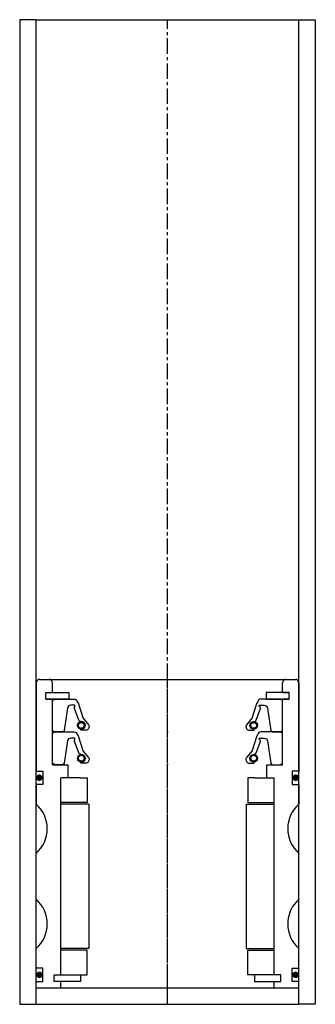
# Model space of a CAD drawing. Extents: x -45 to 45, y -10 to 290.
import ezdxf

# ---------------------------------------------------------------- set-up
doc = ezdxf.new("R2010")
doc.units = 0
doc.header["$LTSCALE"] = 0.15
doc.linetypes.add('CENTER', pattern=[50.8, 31.75, -6.35, 6.35, -6.35])
doc.layers.get('0').update_dxf_attribs({"linetype": 'CONTINUOUS'})
doc.layers.add('CENTER', color=9, linetype='CENTER')

msp = doc.modelspace()

# ---------------------------------------------------------------- linework, layer by layer
for p, q in [((-40, 290), (-45, 290)), ((-45, 290), (-45, -10)), ((-40, -10), (-40, 290)), ((-40, 290), (40, 290)), ((40, -10), (40, 290)), ((40, 290), (45, 290)), ((45, 290), (45, -10)), ((-40, 88), (-40, 61)), ((-39, 89), (39, 89)), ((-35, 85), (-35, 88)), ((35, 85), (35, 88)), ((40, 88), (40, 61)), ((-37, 83), (-37, 85)), ((-37, 85), (-35, 85)), ((-37, 83), (-37, 85)), ((-37, 85), (-35, 85)), ((-37, 83), (-37, 85)), ((-37, 85), (-35, 85)), ((-35, 85), (-30, 85)), ((-30, 85), (-30, 83)), ((35, 85), (30, 85)), ((30, 85), (30, 83)), ((35, 85), (37, 85)), ((37, 85), (35, 85)), ((37, 85), (35, 85)), ((37, 85), (35, 85)), ((37, 83), (37, 85)), ((37, 83), (37, 85)), ((37, 83), (37, 85)), ((37, 83), (37, 85)), ((-37, 83), (-35, 83)), ((-35, 83), (-37, 83)), ((-35, 83), (-37, 83)), ((-35, 63), (-35, 83)), ((-30, 83), (-35, 83)), ((30, 83), (35, 83)), ((35, 63), (35, 83)), ((35, 83), (37, 83)), ((37, 83), (35, 83)), ((35, 83), (37, 83)), ((35, 83), (37, 83)), ((-35, 63), (-30.25, 63)), ((-30.25, 59), (-30.25, 63)), ((30.25, 59), (30.25, 63)), ((30.25, 63), (35, 63)), ((-40, 61), (-38, 61)), ((-38, 61), (-38, 57)), ((40, 61), (38, 61)), ((38, 61), (38, 57)), ((-38, 57), (-40, 57)), ((-40, 57), (-40, 51)), ((-32.5, -1), (-32.5, 59)), ((-30.25, 59), (-32.5, 59)), ((-32.5, -1), (-32.5, 59)), ((-26.5, 59), (-32.5, 59)), ((-26.5, 59), (-24.5, 59)), ((-24.5, 59), (-24.5, 51.5)), ((26.5, 59), (24.5, 59)), ((24.5, 59), (24.5, 51.5)), ((26.5, 59), (32.5, 59)), ((30.25, 59), (32.5, 59)), ((32.5, -1), (32.5, 59)), ((32.5, -1), (32.5, 59)), ((38, 57), (40, 57)), ((40, 57), (40, 51)), ((-24.5, 51.5), (-32.5, 51.5)), ((-24, 51), (-32.5, 51)), ((-24, 51), (-24, 7)), ((24, 51), (24, 7)), ((24, 51), (32.5, 51)), ((24.5, 51.5), (32.5, 51.5)), ((-40, 22), (-40, 36)), ((40, 22), (40, 36)), ((-40, 1), (-40, 7)), ((-24, 7), (-32.5, 7)), ((-24.5, 6.5), (-32.5, 6.5)), ((-24.5, -1), (-24.5, 6.5)), ((24, 7), (32.5, 7)), ((24.5, -1), (24.5, 6.5)), ((24.5, 6.5), (32.5, 6.5)), ((40, 1), (40, 7)), ((-38, 1), (-40, 1)), ((-38, -3), (-38, 1)), ((38, -3), (38, 1)), ((38, 1), (40, 1)), ((-40, -5), (-40, -3)), ((-40, -3), (-38, -3)), ((-34.5, -3), (-34.5, -1)), ((-34.5, -1), (-32.5, -1)), ((-34.5, -3), (-34.5, -1)), ((-34.5, -1), (-32.5, -1)), ((-32.5, -3), (-34.5, -3)), ((-32.5, -3), (-34.5, -3)), ((-32.5, -1), (-26.5, -1)), ((-32.5, -5), (-32.5, -3)), ((-26.5, -3), (-32.5, -3)), ((-26.5, -1), (-26.5, -3)), ((-26.5, -1), (-24.5, -1)), ((26.5, -1), (24.5, -1)), ((32.5, -1), (26.5, -1)), ((26.5, -1), (26.5, -3)), ((26.5, -3), (32.5, -3)), ((34.5, -1), (32.5, -1)), ((34.5, -1), (32.5, -1)), ((32.5, -5), (32.5, -3)), ((32.5, -3), (34.5, -3)), ((32.5, -3), (34.5, -3)), ((34.5, -3), (34.5, -1)), ((34.5, -3), (34.5, -1)), ((40, -3), (38, -3)), ((40, -5), (40, -3)), ((-40, -5), (40, -5)), ((-45, -10), (-40, -10)), ((-40, -10), (40, -10)), ((45, -10), (40, -10))]:
    msp.add_line(p, q)
for points in [[(-35, 73.52), (-35, 82.52), (-34.5, 83.02), (-28.49, 83.02, -0.36857), (-27.51, 82.18), (-27.18, 81.76, 0.118812), (-27.09, 81.54), (-25.81, 77.36, -0.045671), (-25.76, 77.28), (-24.04, 75.2, -0.429276), (-24.5, 73.59, -0.114819), (-24.92, 73.49), (-26.24, 73.49, -1), (-26.24, 73.8, 1), (-26.24, 76.15, -0.279673), (-26.98, 76.6), (-28.41, 80.42, 0.550718), (-28.36, 81.1), (-29.45, 81.1, 0.376695), (-30.45, 80.23), (-31.46, 73.45, -0.377251), (-31.96, 73.01), (-34.5, 73.02)], [(35, 73.52), (35, 82.52), (34.5, 83.02), (28.49, 83.02, 0.36857), (27.5, 82.18), (27.18, 81.76, -0.118812), (27.09, 81.54), (25.81, 77.36, 0.045671), (25.76, 77.28), (24.03, 75.2, 0.429276), (24.5, 73.59, 0.114819), (24.92, 73.49), (26.24, 73.49, 1), (26.24, 73.8, -1), (26.24, 76.15, 0.279673), (26.98, 76.6), (28.41, 80.42, -0.43037), (27.86, 81.1), (29.45, 81.1, -0.376695), (30.45, 80.23), (31.46, 73.45, 0.377251), (31.96, 73.01), (34.5, 73.02)], [(-35, 63.52), (-35, 72.52), (-34.5, 73.02), (-28.49, 73.02, -0.36857), (-27.51, 72.18), (-27.18, 71.76, 0.118812), (-27.09, 71.54), (-25.81, 67.36, -0.045671), (-25.76, 67.28), (-24.04, 65.19, -0.429276), (-24.5, 63.59, -0.114819), (-24.92, 63.49), (-26.24, 63.49, -1), (-26.24, 63.8, 1), (-26.24, 66.15, -0.279673), (-26.98, 66.6), (-28.41, 70.42, 0.550718), (-28.36, 71.1), (-29.45, 71.1, 0.376695), (-30.45, 70.23), (-31.46, 63.45, -0.377251), (-31.96, 63.01), (-34.5, 63.02)], [(35, 63.52), (35, 72.52), (34.5, 73.02), (28.49, 73.02, 0.36857), (27.5, 72.18), (27.18, 71.76, -0.118812), (27.09, 71.54), (25.81, 67.36, 0.045671), (25.76, 67.28), (24.03, 65.19, 0.429276), (24.5, 63.59, 0.114819), (24.92, 63.49), (26.24, 63.49, 1), (26.24, 63.8, -1), (26.24, 66.15, 0.279673), (26.98, 66.6), (28.41, 70.42, -0.43037), (27.86, 71.1), (29.45, 71.1, -0.376695), (30.45, 70.23), (31.46, 63.45, 0.377251), (31.96, 63.01), (34.5, 63.02)]]:
    msp.add_lwpolyline(points, format="xyb", close=True)
at = {"const_width": 0.95}
for points in [[(-38.51, 59.04, -1), (-39.56, 59.04, -1)], [(38.51, 59.04, 1), (39.56, 59.04, 1)], [(-38.45, -1.02, -1), (-39.5, -1.02, -1)], [(38.45, -1.02, 1), (39.5, -1.02, 1)]]:
    msp.add_lwpolyline(points, format="xyb", close=True, dxfattribs=at)
for centre, radius in [((-26.24, 74.98), 1.17), ((-26.24, 74.98), 0.881), ((26.24, 74.98), 1.17), ((26.24, 74.98), 0.881), ((-26.24, 64.98), 1.17), ((26.24, 64.98), 1.17), ((-26.24, 64.98), 0.881), ((26.24, 64.98), 0.881)]:
    msp.add_circle(centre, radius)
for centre, radius, start, end in [((-39, 88), 1, 90, 180), ((-36, 88), 1, 0, 90), ((36, 88), 1, 90, 180), ((39, 88), 1, 0, 90), ((-46.61, 43.5), 10, 311.4096, 48.5904), ((46.61, 43.5), 10, 131.4096, 228.5904), ((-46.61, 14.5), 10, 311.4096, 48.5904), ((46.61, 14.5), 10, 131.4096, 228.5904)]:
    msp.add_arc(centre, radius, start, end)
for p in [(0, 73.02), (0, 63.02)]:
    msp.add_point(p)
at = {"layer": 'CENTER'}
for p, q in [((0, -10), (0, 290)), ((0, -5), (0, 89))]:
    msp.add_line(p, q, dxfattribs=at)

doc.saveas('drawing.dxf')
